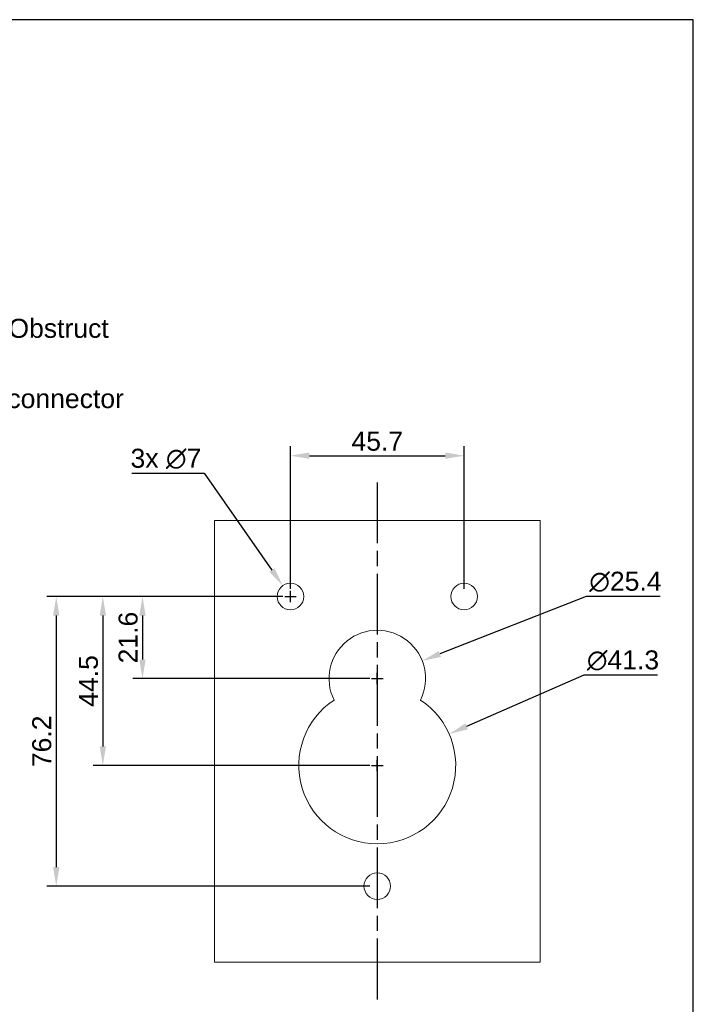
# Model space of a CAD drawing. Header units: millimetres. Extents: x 0 to 283, y 0 to 196.
# Tile 32 of 32: x 194 to 283, y 66 to 196. Entities that reach past the tile are written whole.
import ezdxf
from ezdxf import colors
from ezdxf.entities.mleader import LeaderData, LeaderLine
from ezdxf.enums import TextEntityAlignment as Align
from ezdxf.math import Vec2, Vec3

# ---------------------------------------------------------------- set-up
doc = ezdxf.new("R2010")
doc.units = ezdxf.units.MM
doc.linetypes.add('CENTER', pattern=[12, 8, -1, 2, -1])
doc.layers.get('0').update_dxf_attribs({"linetype": 'CONTINUOUS'})
doc.layers.get('DEFPOINTS').update_dxf_attribs({"linetype": 'CONTINUOUS'})
for name, color, linetype in [('BORDER', 3, 'CONTINUOUS'), ('BORDERTEXT', 7, 'CONTINUOUS'), ('CTR', 7, 'CENTER'), ('DIM', 7, 'CONTINUOUS')]:
    doc.layers.add(name, color=color, linetype=linetype)
doc.layers.add('VISIBLE', color=7, linetype='CONTINUOUS', lineweight=0)
doc.styles.add('SANSSERIF', font='sanss___.ttf')
doc.dimstyles.new('ISO-25$0', dxfattribs={"dimtxt": 2.5, "dimasz": 2.5, "dimexe": 1.25, "dimexo": 1, "dimgap": 0.6, "dimtad": 1, "dimdec": 1, "dimzin": 9, "dimdsep": 46, "dimtxsty": 'SANSSERIF', "dimcen": 0.75, "dimadec": 1, "dimazin": 0, "dimtfac": 1, "dimtdec": 1, "dimtmove": 0, "dimatfit": 3, "dimfxl": 1, "dimarcsym": 0})
doc.dimstyles.new('ISO-25$3', dxfattribs={"dimtxt": 2.5, "dimasz": 2.5, "dimexe": 1.25, "dimexo": 1, "dimgap": 0.6, "dimtad": 1, "dimtih": 1, "dimtoh": 1, "dimdec": 1, "dimzin": 9, "dimdsep": 46, "dimtxsty": 'SANSSERIF', "dimcen": 0.75, "dimadec": 1, "dimazin": 0, "dimtfac": 1, "dimtdec": 1, "dimtofl": 0, "dimtmove": 0, "dimatfit": 3, "dimfxl": 1, "dimarcsym": 0})

# ---------------------------------------------------------------- blocks, each defined once
blk = doc.blocks.new('Prof-A4_Motec_Mech_No-Billhead')
at = {"layer": 'BORDER'}
blk.add_lwpolyline([(0, 0), (283, 0), (283, 196), (0, 196)], close=True, dxfattribs=at)
at = {"layer": 'BORDERTEXT', "style": 'SANSSERIF', "flags": 4}
blk.add_attdef('2011', (24.99, 192.75), '', height=2, dxfattribs=at)
at = {"layer": 'BORDERTEXT', "style": 'SANSSERIF'}
blk.add_attdef('-2011', (31.82, 192.75), '', height=2, dxfattribs=at)
at = {"layer": 'BORDERTEXT', "style": 'SANSSERIF', "flags": 4}
for tag, p in [('0.15', (214.38, 18.75)), ('0.5%%D', (229.57, 18.75))]:
    blk.add_attdef(tag, text='', height=2.5, dxfattribs=at).set_placement(p, align=Align.MIDDLE_LEFT)
blk.add_attdef('1:2', text='', height=2.5, dxfattribs=at).set_placement((252.64, 18.75), align=Align.MIDDLE)
at = {"layer": 'BORDERTEXT', "style": 'SANSSERIF'}
for tag, height, p in [('TITLE', 3, (193, 11.25)), ('1of1', 2.5, (248, 5.2)), ('SPU88888', 3.5, (270.5, 5.2)), ('22.12.2012', 2.5, (155.65, 3.75)), ('INT', 2.5, (215.16, 3.75)), ('A', 2.5, (232.48, 3.75))]:
    blk.add_attdef(tag, text='', height=height, dxfattribs=at).set_placement(p, align=Align.MIDDLE)
blk = doc.blocks.new('*D47')
at = {"layer": 'DEFPOINTS', "color": 0, "transparency": 16777216}
for p in [(252.85, 138.64), (229.99, 120.11), (252.85, 120.11)]:
    blk.add_point(p, dxfattribs=at)
at = {"layer": 'VISIBLE', "color": 0, "lineweight": -2, "transparency": 16777216}
for p, q in [((229.99, 121.11), (229.99, 139.89)), ((232.49, 138.64), (250.35, 138.64)), ((252.85, 121.11), (252.85, 139.89))]:
    blk.add_line(p, q, dxfattribs=at)
at = {"layer": 'VISIBLE', "color": 0, "transparency": 16777216}
for points in [[(232.49, 139.06), (232.49, 138.22), (229.99, 138.64)], [(250.35, 139.06), (250.35, 138.22), (252.85, 138.64)]]:
    blk.add_solid(points, dxfattribs=at)
at = {"layer": 'VISIBLE', "color": 0, "transparency": 16777216, "insert": (241.42, 140.53), "char_height": 2.5, "attachment_point": 5, "style": 'SANSSERIF'}
blk.add_mtext('45.7', dxfattribs=at)
blk = doc.blocks.new('*D48')
at = {"layer": 'DEFPOINTS', "color": 0, "transparency": 16777216}
for p in [(229.99, 120.11), (210.52, 109.32), (241.42, 109.32)]:
    blk.add_point(p, dxfattribs=at)
at = {"layer": 'VISIBLE', "color": 0, "lineweight": -2, "transparency": 16777216}
for p, q in [((228.99, 120.11), (209.27, 120.11)), ((210.52, 117.61), (210.52, 111.82)), ((240.42, 109.32), (209.27, 109.32))]:
    blk.add_line(p, q, dxfattribs=at)
at = {"layer": 'VISIBLE', "color": 0, "transparency": 16777216}
for points in [[(210.11, 117.61), (210.94, 117.61), (210.52, 120.11)], [(210.11, 111.82), (210.94, 111.82), (210.52, 109.32)]]:
    blk.add_solid(points, dxfattribs=at)
at = {"layer": 'VISIBLE', "color": 0, "transparency": 16777216, "insert": (208.64, 114.71), "char_height": 2.5, "attachment_point": 5, "rotation": 90, "style": 'SANSSERIF'}
blk.add_mtext('21.6', dxfattribs=at)
blk = doc.blocks.new('*D49')
at = {"layer": 'DEFPOINTS', "color": 0, "transparency": 16777216}
for p in [(229.99, 120.11), (205.3, 97.89), (241.42, 97.89)]:
    blk.add_point(p, dxfattribs=at)
at = {"layer": 'VISIBLE', "color": 0, "lineweight": -2, "transparency": 16777216}
for p, q in [((228.99, 120.11), (204.05, 120.11)), ((205.3, 117.61), (205.3, 100.39)), ((240.42, 97.89), (204.05, 97.89))]:
    blk.add_line(p, q, dxfattribs=at)
at = {"layer": 'VISIBLE', "color": 0, "transparency": 16777216}
for points in [[(204.89, 117.61), (205.72, 117.61), (205.3, 120.11)], [(204.89, 100.39), (205.72, 100.39), (205.3, 97.89)]]:
    blk.add_solid(points, dxfattribs=at)
at = {"layer": 'VISIBLE', "color": 0, "transparency": 16777216, "insert": (203.42, 109), "char_height": 2.5, "attachment_point": 5, "rotation": 90, "style": 'SANSSERIF'}
blk.add_mtext('44.5', dxfattribs=at)
blk = doc.blocks.new('*D50')
at = {"layer": 'DEFPOINTS', "color": 0, "transparency": 16777216}
for p in [(229.99, 120.11), (199.17, 82.01), (241.42, 82.01)]:
    blk.add_point(p, dxfattribs=at)
at = {"layer": 'VISIBLE', "color": 0, "lineweight": -2, "transparency": 16777216}
for p, q in [((228.99, 120.11), (197.92, 120.11)), ((199.17, 117.61), (199.17, 84.51)), ((240.42, 82.01), (197.92, 82.01))]:
    blk.add_line(p, q, dxfattribs=at)
at = {"layer": 'VISIBLE', "color": 0, "transparency": 16777216}
for points in [[(198.76, 117.61), (199.59, 117.61), (199.17, 120.11)], [(198.76, 84.51), (199.59, 84.51), (199.17, 82.01)]]:
    blk.add_solid(points, dxfattribs=at)
at = {"layer": 'VISIBLE', "color": 0, "transparency": 16777216, "insert": (197.28, 101.06), "char_height": 2.5, "attachment_point": 5, "rotation": 90, "style": 'SANSSERIF'}
blk.add_mtext('76.2', dxfattribs=at)
blk = doc.blocks.new('*D51')
at = {"layer": 'DEFPOINTS', "color": 0, "transparency": 16777216}
for p in [(228.98, 121.54), (230.99, 118.68)]:
    blk.add_point(p, dxfattribs=at)
at = {"layer": 'VISIBLE', "color": 0, "lineweight": -2, "transparency": 16777216}
for p, q in [((209.14, 136.32), (218.65, 136.32)), ((218.65, 136.32), (227.55, 123.59)), ((229.99, 119.36), (229.99, 120.86)), ((229.24, 120.11), (230.74, 120.11))]:
    blk.add_line(p, q, dxfattribs=at)
at = {"layer": 'VISIBLE', "color": 0, "transparency": 16777216}
blk.add_solid([(227.89, 123.83), (227.21, 123.35), (228.98, 121.54)], dxfattribs=at)
at = {"layer": 'VISIBLE', "color": 0, "transparency": 16777216, "insert": (213.6, 138.22), "char_height": 2.5, "attachment_point": 5, "style": 'SANSSERIF'}
blk.add_mtext('3x ∅7', dxfattribs=at)
blk = doc.blocks.new('*D52')
at = {"layer": 'DEFPOINTS', "color": 0, "transparency": 16777216}
for p in [(247.32, 111.64), (235.51, 106.99)]:
    blk.add_point(p, dxfattribs=at)
at = {"layer": 'VISIBLE', "color": 0, "lineweight": -2, "transparency": 16777216}
for p, q in [((268.91, 120.13), (249.65, 112.56)), ((278.62, 120.13), (268.91, 120.13)), ((240.67, 109.32), (242.17, 109.32)), ((241.42, 108.57), (241.42, 110.07))]:
    blk.add_line(p, q, dxfattribs=at)
at = {"layer": 'VISIBLE', "color": 0, "transparency": 16777216}
blk.add_solid([(249.5, 112.94), (249.8, 112.17), (247.32, 111.64)], dxfattribs=at)
at = {"layer": 'VISIBLE', "color": 0, "transparency": 16777216, "insert": (274.07, 122.04), "char_height": 2.5, "attachment_point": 5, "style": 'SANSSERIF'}
blk.add_mtext('∅25.4', dxfattribs=at)
blk = doc.blocks.new('*D53')
at = {"layer": 'DEFPOINTS', "color": 0, "transparency": 16777216}
for p in [(250.87, 102.02), (231.96, 93.75)]:
    blk.add_point(p, dxfattribs=at)
at = {"layer": 'VISIBLE', "color": 0, "lineweight": -2, "transparency": 16777216}
for p, q in [((268.61, 109.78), (253.16, 103.02)), ((278.29, 109.78), (268.61, 109.78)), ((241.42, 97.14), (241.42, 98.64)), ((240.67, 97.89), (242.17, 97.89))]:
    blk.add_line(p, q, dxfattribs=at)
at = {"layer": 'VISIBLE', "color": 0, "transparency": 16777216}
blk.add_solid([(252.99, 103.41), (253.33, 102.64), (250.87, 102.02)], dxfattribs=at)
at = {"layer": 'VISIBLE', "color": 0, "transparency": 16777216, "insert": (273.75, 111.69), "char_height": 2.5, "attachment_point": 5, "style": 'SANSSERIF'}
blk.add_mtext('∅41.3', dxfattribs=at)

msp = doc.modelspace()

# ---------------------------------------------------------------- linework, layer by layer
at = {"layer": 'CTR'}
msp.add_line((241.416, 135.11), (241.416, 67.01), dxfattribs=at)
at = {"layer": 'VISIBLE'}
for p, q in [((219.986, 130.11), (262.846, 130.11)), ((219.986, 130.11), (219.986, 72.01)), ((262.846, 130.11), (262.846, 72.01)), ((262.846, 72.01), (219.986, 72.01))]:
    msp.add_line(p, q, dxfattribs=at)
for centre in [(229.986, 120.11), (252.846, 120.11), (241.416, 82.01)]:
    msp.add_circle(centre, 1.75, dxfattribs=at)
for centre, radius, start, end in [((241.416, 109.315), 6.35, 333.63467, 206.36533), ((241.416, 97.885), 10.32, 123.45665, 56.54335)]:
    msp.add_arc(centre, radius, start, end, dxfattribs=at)

# ---------------------------------------------------------------- block references
at = {"layer": 'DIM'}
msp.add_blockref('Prof-A4_Motec_Mech_No-Billhead', (0, 0), dxfattribs=at)

# ---------------------------------------------------------------- dimensions: what is measured, and where the dimension line sits
at = {"layer": 'VISIBLE'}
dim = msp.add_diameter_dim_2p(p1=(230.988, 118.676), p2=(228.983, 121.545), text='3x <>', dimstyle='ISO-25$3', override={"dimlfac": 2}, dxfattribs=at)
dim.commit()
dim.dimension.update_dxf_attribs({"geometry": '*D51', "text_midpoint": (213.598, 136.315), "dimtype": 163})
dim = msp.add_linear_dim(base=(252.846, 138.641), p1=(229.986, 120.11), p2=(252.846, 120.11), dimstyle='ISO-25$0', override={"dimlfac": 2}, dxfattribs=at)
dim.commit()
dim.dimension.update_dxf_attribs({"geometry": '*D47', "text_midpoint": (241.416, 140.528)})
for p1, p2, picture, middle in [((235.507, 106.99), (247.325, 111.641), '*D52', (274.067, 120.135)), ((231.961, 93.748), (250.87, 102.022), '*D53', (273.754, 109.784))]:
    dim = msp.add_diameter_dim_2p(p1=p1, p2=p2, dimstyle='ISO-25$3', override={"dimlfac": 2}, dxfattribs=at)
    dim.commit()
    dim.dimension.update_dxf_attribs({"geometry": picture, "text_midpoint": middle, "dimtype": 163})
for base, p1, p2, picture, middle in [((199.174, 82.01), (229.986, 120.11), (241.416, 82.01), '*D50', (197.284, 101.06)), ((205.303917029, 97.885316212), (229.985615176, 120.110316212), (241.415615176, 97.885316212), '*D49', (203.416194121, 108.997816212)), ((210.525, 109.315), (229.986, 120.11), (241.416, 109.315), '*D48', (208.635, 114.713))]:
    dim = msp.add_linear_dim(base=base, p1=p1, p2=p2, angle=90, dimstyle='ISO-25$0', override={"dimlfac": 2}, dxfattribs=at)
    dim.commit()
    dim.dimension.update_dxf_attribs({"geometry": picture, "text_midpoint": middle})

# ---------------------------------------------------------------- leaders
ml = msp.add_multileader_mtext('Standard')
ml.set_content('Vent Plug Do Not Obstruct', color=256, style='SANSSERIF')
ml.set_leader_properties()
ml.build(insert=Vec2(0, 0))
ml.multileader.update_dxf_attribs({"dogleg_length": 2, "arrow_head_size": 2.5})
ctx = ml.context
ctx.base_point, ctx.char_height, ctx.arrow_head_size, ctx.landing_gap_size, ctx.plane_origin = Vec3(164.351, 155.018), 2.5, 2.5, 1.5, Vec3(198.864, 182.604)
ctx.text_align_type = 2
notes = []
notes.append((ctx, [(1, (1, 1, 0), (162.351, 155.018), (1, 0), 2, [(0, [(160.34, 102.885)], 0, [])])]))
ctx.mtext.insert, ctx.mtext.alignment, ctx.mtext.flow_direction = Vec3(206.077, 156.645), 3, 5
ml = msp.add_multileader_mtext('Standard')
ml.set_content('4 Pin Male DT connector', color=256, style='SANSSERIF')
ml.set_leader_properties()
ml.build(insert=Vec2(0, 0))
ml.multileader.update_dxf_attribs({"text_right_attachment_type": 6, "dogleg_length": 2, "arrow_head_size": 2.5})
ctx = ml.context
ctx.base_point, ctx.char_height, ctx.arrow_head_size, ctx.landing_gap_size, ctx.plane_origin = Vec3(168.148, 146.111), 2.5, 2.5, 1.5, Vec3(164.327, 111.627)
ctx.right_attachment = 6
notes.append((ctx, [(0, (1, 1, 0), (166.148, 146.111), (1, 0), 2, [(0, [(164.327, 111.627)], 0, [])])]))
ctx.mtext.insert, ctx.mtext.flow_direction = Vec3(169.648, 147.403), 5
for ctx, leaders in notes:
    for number, flags, end, landing, length, lines in leaders:
        leader = LeaderData()
        leader.index, (leader.has_last_leader_line, leader.has_dogleg_vector, leader.attachment_direction) = number, flags
        leader.last_leader_point, leader.dogleg_vector, leader.dogleg_length = Vec3(end), Vec3(landing), length
        for number, points, colour, breaks in lines:
            line = LeaderLine()
            line.index, line.vertices, line.color, line.breaks = number, Vec3.list(points), colors.encode_raw_color(colour), breaks
            leader.lines.append(line)
        ctx.leaders.append(leader)

doc.saveas('drawing.dxf')
